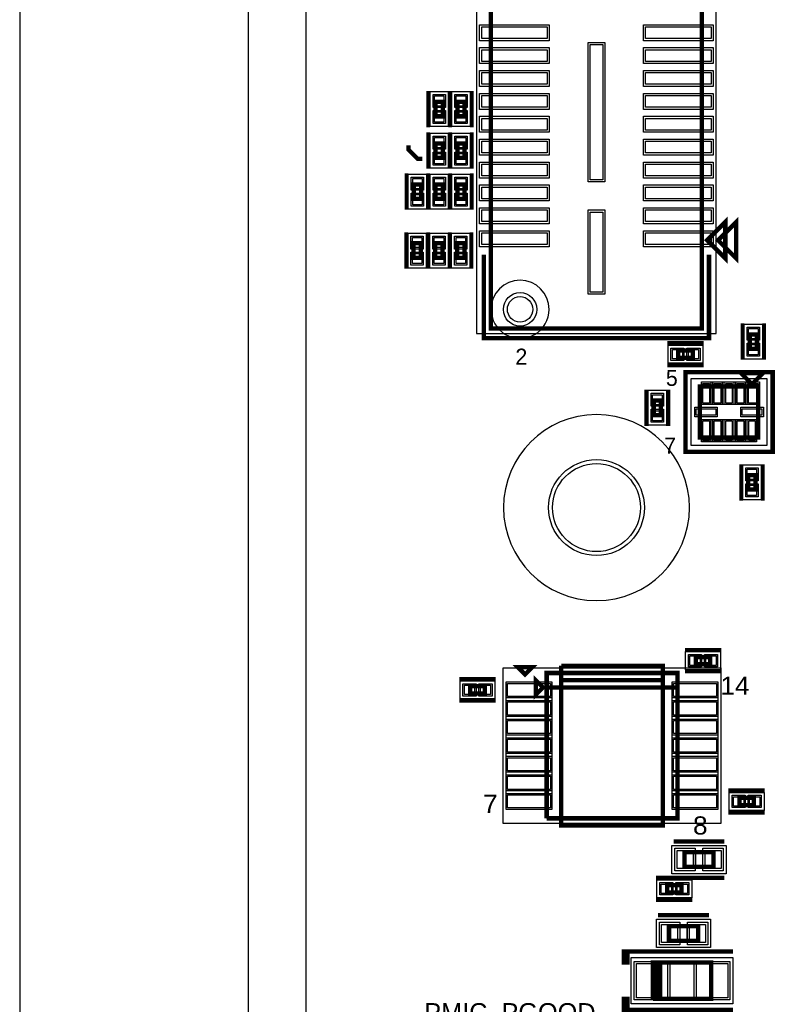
# Model space of a CAD drawing. Extents: x -10 to 137, y -32 to 198.
# Tile 26 of 83: x -10 to 16, y 74 to 109. Entities that reach past the tile are written whole.
import ezdxf

# ---------------------------------------------------------------- set-up
doc = ezdxf.new("R2010")
doc.units = 0
for name, color, linetype in [('BG_OUTLINE', 95, 'CONTINUOUS'), ('BG_SILKSCREEN_TOP', 7, 'CONTINUOUS'), ('PG_ASSEMBLY_TOP', 120, 'CONTINUOUS'), ('PG_DFA_BOUND_TOP', 95, 'CONTINUOUS'), ('PG_PLACE_BOUND_TOP', 23, 'CONTINUOUS'), ('PG_SILKSCREEN_TOP', 7, 'CONTINUOUS'), ('PG_SOLDERMASK_TOP', 110, 'CONTINUOUS'), ('PIN_PASTEMASK_TOP', 212, 'CONTINUOUS'), ('PIN_SOLDERMASK_TOP', 2, 'CONTINUOUS'), ('PIN_TOP', 3, 'CONTINUOUS'), ('RKO_ALL', 40, 'CONTINUOUS'), ('VKO_TOP', 243, 'CONTINUOUS')]:
    doc.layers.add(name, color=color, linetype=linetype)

msp = doc.modelspace()

# ---------------------------------------------------------------- linework, layer by layer
at = {"layer": 'BG_OUTLINE'}
msp.add_lwpolyline([(-1.999996, 187.96), (-9.99998, 187.96), (-9.99998, 0), (-1.999996, 0), (-1.999996, 187.96)], dxfattribs=at)
msp.add_lwpolyline([(127, 0), (127, 187.96), (0, 187.96), (0, 0)], close=True, dxfattribs=at)
at = {"layer": 'PG_ASSEMBLY_TOP', "const_width": 0.1524}
for points in [[(13.837666, 98.02114), (13.837666, 139.49934), (6.471666, 139.49934), (6.471666, 98.02114), (13.837666, 98.02114)], [(4.78917, 105.437178), (4.78917, 105.945178), (4.53517, 105.945178), (4.53517, 105.437178), (4.78917, 105.437178)], [(5.55117, 105.437178), (5.55117, 105.945178), (5.29717, 105.945178), (5.29717, 105.437178), (5.55117, 105.437178)], [(4.53517, 104.491028), (4.53517, 103.983028), (4.78917, 103.983028), (4.78917, 104.491028), (4.53517, 104.491028)], [(5.29717, 104.491028), (5.29717, 103.983028), (5.55117, 103.983028), (5.55117, 104.491028), (5.29717, 104.491028)], [(4.02717, 102.55123), (4.02717, 103.05923), (3.77317, 103.05923), (3.77317, 102.55123), (4.02717, 102.55123)], [(4.78917, 102.55123), (4.78917, 103.05923), (4.53517, 103.05923), (4.53517, 102.55123), (4.78917, 102.55123)], [(5.55117, 102.55123), (5.55117, 103.05923), (5.29717, 103.05923), (5.29717, 102.55123), (5.55117, 102.55123)], [(14.028166, 101.10724), (14.663166, 100.47224), (14.663166, 101.74224), (14.028166, 101.10724)], [(3.76428, 100.99929), (3.76428, 100.49129), (4.01828, 100.49129), (4.01828, 100.99929), (3.76428, 100.99929)], [(4.52628, 100.99929), (4.52628, 100.49129), (4.78028, 100.49129), (4.78028, 100.99929), (4.52628, 100.99929)], [(5.28828, 100.99929), (5.28828, 100.49129), (5.54228, 100.49129), (5.54228, 100.99929), (5.28828, 100.99929)], [(15.76959, 97.307146), (15.76959, 97.815146), (15.51559, 97.815146), (15.51559, 97.307146), (15.76959, 97.307146)], [(13.015468, 96.99498), (13.523468, 96.99498), (13.523468, 97.24898), (13.015468, 97.24898), (13.015468, 96.99498)], [(15.973806, 96.455738), (15.211806, 96.455738), (15.592806, 96.074738), (15.973806, 96.455738)], [(13.776706, 95.991172), (13.776706, 94.213172), (15.808706, 94.213172), (15.808706, 95.991172), (13.776706, 95.991172)], [(12.41171, 94.995492), (12.41171, 95.503492), (12.15771, 95.503492), (12.15771, 94.995492), (12.41171, 94.995492)], [(15.465806, 92.897198), (15.465806, 92.389198), (15.719806, 92.389198), (15.719806, 92.897198), (15.465806, 92.897198)], [(13.629894, 86.283038), (14.137894, 86.283038), (14.137894, 86.537038), (13.629894, 86.537038), (13.629894, 86.283038)], [(8.418068, 80.899), (12.990068, 80.899), (12.990068, 85.979), (8.418068, 85.979), (8.418068, 85.471), (12.990068, 85.471)], [(8.291068, 85.471), (8.037068, 85.725), (8.037068, 85.217), (8.291068, 85.471)], [(6.254242, 85.515958), (5.746242, 85.515958), (5.746242, 85.261958), (6.254242, 85.261958), (6.254242, 85.515958)], [(12.990068, 85.471), (8.418068, 85.471), (8.418068, 80.899)], [(15.153894, 81.362042), (15.661894, 81.362042), (15.661894, 81.616042), (15.153894, 81.616042), (15.153894, 81.362042)], [(13.23594, 79.20355), (14.25194, 79.20355), (14.25194, 79.71155), (13.23594, 79.71155), (13.23594, 79.20355)], [(12.624562, 78.30947), (13.132562, 78.30947), (13.132562, 78.56347), (12.624562, 78.56347), (12.624562, 78.30947)], [(13.709904, 77.12837), (12.693904, 77.12837), (12.693904, 76.62037), (13.709904, 76.62037), (13.709904, 77.12837)], [(12.133834, 74.58837), (14.165834, 74.58837), (14.165834, 75.85837), (12.260834, 75.85837)], [(12.260834, 75.85837), (12.387834, 75.85837), (12.387834, 74.58837), (12.260834, 74.58837), (12.260834, 75.85837), (12.133834, 75.85837), (12.133834, 74.58837)]]:
    msp.add_lwpolyline(points, dxfattribs=at)
at = {"layer": 'PG_DFA_BOUND_TOP'}
for points in [[(5.969, 97.84334), (14.340586, 97.84334), (14.340586, 139.67714), (5.969, 139.67714)], [(4.97967, 105.08107), (4.34467, 105.08107), (4.34467, 106.301286), (4.97967, 106.301286)], [(5.74167, 105.08107), (5.10667, 105.08107), (5.10667, 106.301286), (5.74167, 106.301286)], [(4.34467, 104.847136), (4.97967, 104.847136), (4.97967, 103.62692), (4.34467, 103.62692)], [(5.10667, 104.847136), (5.74167, 104.847136), (5.74167, 103.62692), (5.10667, 103.62692)], [(4.21767, 102.195122), (3.58267, 102.195122), (3.58267, 103.415338), (4.21767, 103.415338)], [(4.97967, 102.195122), (4.34467, 102.195122), (4.34467, 103.415338), (4.97967, 103.415338)], [(5.74167, 102.195122), (5.10667, 102.195122), (5.10667, 103.415338), (5.74167, 103.415338)], [(3.57378, 101.355398), (4.20878, 101.355398), (4.20878, 100.135182), (3.57378, 100.135182)], [(4.33578, 101.355398), (4.97078, 101.355398), (4.97078, 100.135182), (4.33578, 100.135182)], [(5.09778, 101.355398), (5.73278, 101.355398), (5.73278, 100.135182), (5.09778, 100.135182)], [(15.96009, 96.951038), (15.32509, 96.951038), (15.32509, 98.171254), (15.96009, 98.171254)], [(12.65936, 96.80448), (12.65936, 97.43948), (13.879576, 97.43948), (13.879576, 96.80448)], [(13.46708, 96.277938), (16.118332, 96.277938), (16.118332, 93.926406), (13.46708, 93.926406)], [(12.60221, 94.639384), (11.96721, 94.639384), (11.96721, 95.8596), (12.60221, 95.8596)], [(15.275306, 93.253306), (15.910306, 93.253306), (15.910306, 92.03309), (15.275306, 92.03309)], [(13.273786, 86.092538), (13.273786, 86.727538), (14.494002, 86.727538), (14.494002, 86.092538)], [(6.90245, 80.7212), (6.90245, 86.1568), (14.505686, 86.1568), (14.505686, 80.7212)], [(6.61035, 85.706458), (6.61035, 85.071458), (5.390134, 85.071458), (5.390134, 85.706458)], [(14.797786, 81.171542), (14.797786, 81.806542), (16.018002, 81.806542), (16.018002, 81.171542)], [(12.796774, 78.96225), (12.796774, 79.95285), (14.691106, 79.95285), (14.691106, 78.96225)], [(12.268454, 78.11897), (12.268454, 78.75397), (13.48867, 78.75397), (13.48867, 78.11897)], [(14.14907, 77.36967), (14.14907, 76.37907), (12.254738, 76.37907), (12.254738, 77.36967)], [(11.375898, 74.41057), (11.375898, 76.03617), (14.92377, 76.03617), (14.92377, 74.41057)]]:
    msp.add_lwpolyline(points, close=True, dxfattribs=at)
at = {"layer": 'PG_PLACE_BOUND_TOP'}
for points in [[(13.837666, 98.02114), (6.471666, 98.02114), (6.471666, 139.49934), (13.837666, 139.49934)], [(4.78917, 105.437178), (4.78917, 105.945178), (4.53517, 105.945178), (4.53517, 105.437178)], [(5.55117, 105.437178), (5.55117, 105.945178), (5.29717, 105.945178), (5.29717, 105.437178)], [(4.53517, 104.491028), (4.53517, 103.983028), (4.78917, 103.983028), (4.78917, 104.491028)], [(5.29717, 104.491028), (5.29717, 103.983028), (5.55117, 103.983028), (5.55117, 104.491028)], [(4.02717, 102.55123), (4.02717, 103.05923), (3.77317, 103.05923), (3.77317, 102.55123)], [(4.78917, 102.55123), (4.78917, 103.05923), (4.53517, 103.05923), (4.53517, 102.55123)], [(5.55117, 102.55123), (5.55117, 103.05923), (5.29717, 103.05923), (5.29717, 102.55123)], [(3.76428, 100.99929), (3.76428, 100.49129), (4.01828, 100.49129), (4.01828, 100.99929)], [(4.52628, 100.99929), (4.52628, 100.49129), (4.78028, 100.49129), (4.78028, 100.99929)], [(5.28828, 100.99929), (5.28828, 100.49129), (5.54228, 100.49129), (5.54228, 100.99929)], [(15.76959, 97.307146), (15.76959, 97.815146), (15.51559, 97.815146), (15.51559, 97.307146)], [(13.015468, 96.99498), (13.523468, 96.99498), (13.523468, 97.24898), (13.015468, 97.24898)], [(15.808706, 95.991172), (13.776706, 95.991172), (13.776706, 94.213172), (15.808706, 94.213172)], [(12.41171, 94.995492), (12.41171, 95.503492), (12.15771, 95.503492), (12.15771, 94.995492)], [(15.465806, 92.897198), (15.465806, 92.389198), (15.719806, 92.389198), (15.719806, 92.897198)], [(13.629894, 86.283038), (14.137894, 86.283038), (14.137894, 86.537038), (13.629894, 86.537038)], [(8.418068, 80.899), (8.418068, 85.979), (12.990068, 85.979), (12.990068, 80.899)], [(6.254242, 85.515958), (5.746242, 85.515958), (5.746242, 85.261958), (6.254242, 85.261958)], [(15.153894, 81.362042), (15.661894, 81.362042), (15.661894, 81.616042), (15.153894, 81.616042)], [(13.23594, 79.20355), (14.25194, 79.20355), (14.25194, 79.71155), (13.23594, 79.71155)], [(12.624562, 78.30947), (13.132562, 78.30947), (13.132562, 78.56347), (12.624562, 78.56347)], [(13.709904, 77.12837), (12.693904, 77.12837), (12.693904, 76.62037), (13.709904, 76.62037)], [(12.133834, 75.85837), (12.133834, 74.58837), (14.165834, 74.58837), (14.165834, 75.85837)]]:
    msp.add_lwpolyline(points, close=True, dxfattribs=at)
at = {"layer": 'PG_SILKSCREEN_TOP'}
for points, const_width in [([(4.28117, 105.056178), (4.28117, 106.326178)], 0.127), ([(5.04317, 105.056178), (5.04317, 106.326178)], 0.127), ([(5.04317, 105.056178), (5.04317, 106.326178)], 0.127), ([(5.80517, 105.056178), (5.80517, 106.326178)], 0.127), ([(4.28117, 104.872028), (4.28117, 103.602028)], 0.127), ([(5.04317, 104.872028), (5.04317, 103.602028)], 0.127), ([(5.04317, 104.872028), (5.04317, 103.602028)], 0.127), ([(5.80517, 104.872028), (5.80517, 103.602028)], 0.127), ([(4.07162, 103.95585), (3.90779, 103.95585), (3.58775, 104.27589), (3.58775, 104.42702)], 0.1524), ([(3.51917, 102.17023), (3.51917, 103.44023)], 0.127), ([(4.28117, 102.17023), (4.28117, 103.44023)], 0.127), ([(4.28117, 102.17023), (4.28117, 103.44023)], 0.127), ([(5.04317, 102.17023), (5.04317, 103.44023)], 0.127), ([(5.04317, 102.17023), (5.04317, 103.44023)], 0.127), ([(5.80517, 102.17023), (5.80517, 103.44023)], 0.127), ([(14.409166, 101.10724), (15.044166, 100.47224), (15.044166, 101.74224), (14.409166, 101.10724)], 0.1524), ([(3.51028, 101.38029), (3.51028, 100.11029)], 0.127), ([(4.27228, 101.38029), (4.27228, 100.11029)], 0.127), ([(4.27228, 101.38029), (4.27228, 100.11029)], 0.127), ([(5.03428, 101.38029), (5.03428, 100.11029)], 0.127), ([(5.03428, 101.38029), (5.03428, 100.11029)], 0.127), ([(5.79628, 101.38029), (5.79628, 100.11029)], 0.127), ([(6.217666, 100.59924), (6.217666, 97.67824), (14.091666, 97.67824), (14.091666, 100.59924)], 0.1524), ([(15.26159, 96.926146), (15.26159, 98.196146)], 0.127), ([(16.02359, 96.926146), (16.02359, 98.196146)], 0.127), ([(12.634468, 97.50298), (13.904468, 97.50298)], 0.1524), ([(12.634468, 96.74098), (13.904468, 96.74098)], 0.1524), ([(14.538706, 96.499172), (13.268706, 96.499172), (13.268706, 93.705172), (16.316706, 93.705172), (16.316706, 96.499172), (14.538706, 96.499172)], 0.1524), ([(11.90371, 94.614492), (11.90371, 95.884492)], 0.1524), ([(12.66571, 94.614492), (12.66571, 95.884492)], 0.1524), ([(15.211806, 93.278198), (15.211806, 92.008198)], 0.127), ([(15.973806, 93.278198), (15.973806, 92.008198)], 0.127), ([(13.248894, 86.791038), (14.518894, 86.791038)], 0.127), ([(7.66318, 85.9282), (7.91718, 86.1822), (7.40918, 86.1822), (7.66318, 85.9282)], 0.1524), ([(12.482068, 85.725), (8.926068, 85.725), (8.926068, 80.645), (12.482068, 80.645), (12.482068, 86.233), (8.926068, 86.233)], 0.1524), ([(8.926068, 86.233), (8.926068, 85.725), (12.482068, 85.725)], 0.1524), ([(13.248894, 86.029038), (14.518894, 86.029038)], 0.127), ([(6.635242, 85.769958), (5.365242, 85.769958)], 0.127), ([(6.635242, 85.007958), (5.365242, 85.007958)], 0.127), ([(14.772894, 81.870042), (16.042894, 81.870042)], 0.1524), ([(14.772894, 81.108042), (16.042894, 81.108042)], 0.1524), ([(12.85494, 80.09255), (14.63294, 80.09255)], 0.1524), ([(12.243562, 78.81747), (13.513562, 78.81747)], 0.1524), ([(12.85494, 78.82255), (14.63294, 78.82255)], 0.1524), ([(12.243562, 78.05547), (13.513562, 78.05547)], 0.1524), ([(14.090904, 77.50937), (12.312904, 77.50937)], 0.1524), ([(11.117834, 75.85837), (11.117834, 76.23937), (11.244834, 76.23937), (11.244834, 75.85837), (11.117834, 75.85837), (11.117834, 76.23937), (14.927834, 76.23937)], 0.1524), ([(14.090904, 76.23937), (12.312904, 76.23937)], 0.1524), ([(11.117834, 74.58837), (11.117834, 74.20737), (11.244834, 74.20737), (11.244834, 74.58837), (11.117834, 74.58837), (11.117834, 74.20737), (14.927834, 74.20737)], 0.1524)]:
    msp.add_lwpolyline(points, dxfattribs=dict(at, const_width=const_width))
at = {"layer": 'PG_SOLDERMASK_TOP'}
for points in [[(13.827506, 96.150938), (15.85849, 96.150938), (15.85849, 95.363538), (13.827506, 95.363538)], [(13.827506, 94.840806), (15.757906, 94.840806), (15.757906, 94.053406), (13.827506, 94.053406)], [(7.00405, 81.209642), (7.00405, 85.668358), (8.60425, 85.668358), (8.60425, 81.209642)], [(12.803886, 81.209642), (12.803886, 85.668358), (14.404086, 85.668358), (14.404086, 81.209642)]]:
    msp.add_lwpolyline(points, close=True, dxfattribs=at)
at = {"layer": 'PIN_PASTEMASK_TOP'}
for points in [[(8.432546, 108.15701), (6.146546, 108.15701), (6.146546, 108.56341), (8.432546, 108.56341)], [(14.162786, 108.15701), (11.876786, 108.15701), (11.876786, 108.56341), (14.162786, 108.56341)], [(8.432546, 107.357164), (6.146546, 107.357164), (6.146546, 107.763564), (8.432546, 107.763564)], [(10.375646, 107.94238), (10.375646, 103.21798), (9.943846, 103.21798), (9.943846, 107.94238)], [(14.162786, 107.357164), (11.876786, 107.357164), (11.876786, 107.763564), (14.162786, 107.763564)], [(8.432546, 106.557064), (6.146546, 106.557064), (6.146546, 106.963464), (8.432546, 106.963464)], [(14.162786, 106.557064), (11.876786, 106.557064), (11.876786, 106.963464), (14.162786, 106.963464)], [(4.82727, 105.793286), (4.49707, 105.793286), (4.49707, 106.148886), (4.82727, 106.148886)], [(5.58927, 105.793286), (5.25907, 105.793286), (5.25907, 106.148886), (5.58927, 106.148886)], [(8.432546, 105.756964), (6.146546, 105.756964), (6.146546, 106.163364), (8.432546, 106.163364)], [(14.162786, 105.756964), (11.876786, 105.756964), (11.876786, 106.163364), (14.162786, 106.163364)], [(4.82727, 105.23347), (4.49707, 105.23347), (4.49707, 105.58907), (4.82727, 105.58907)], [(5.58927, 105.23347), (5.25907, 105.23347), (5.25907, 105.58907), (5.58927, 105.58907)], [(8.432546, 104.957118), (6.146546, 104.957118), (6.146546, 105.363518), (8.432546, 105.363518)], [(14.162786, 104.957118), (11.876786, 104.957118), (11.876786, 105.363518), (14.162786, 105.363518)], [(4.49707, 104.694736), (4.82727, 104.694736), (4.82727, 104.339136), (4.49707, 104.339136)], [(5.25907, 104.694736), (5.58927, 104.694736), (5.58927, 104.339136), (5.25907, 104.339136)], [(8.432546, 104.157018), (6.146546, 104.157018), (6.146546, 104.563418), (8.432546, 104.563418)], [(14.162786, 104.157018), (11.876786, 104.157018), (11.876786, 104.563418), (14.162786, 104.563418)], [(4.49707, 104.13492), (4.82727, 104.13492), (4.82727, 103.77932), (4.49707, 103.77932)], [(5.25907, 104.13492), (5.58927, 104.13492), (5.58927, 103.77932), (5.25907, 103.77932)], [(8.432546, 103.357172), (6.146546, 103.357172), (6.146546, 103.763572), (8.432546, 103.763572)], [(14.162786, 103.357172), (11.876786, 103.357172), (11.876786, 103.763572), (14.162786, 103.763572)], [(4.06527, 102.907338), (3.73507, 102.907338), (3.73507, 103.262938), (4.06527, 103.262938)], [(4.82727, 102.907338), (4.49707, 102.907338), (4.49707, 103.262938), (4.82727, 103.262938)], [(5.58927, 102.907338), (5.25907, 102.907338), (5.25907, 103.262938), (5.58927, 103.262938)], [(8.432546, 102.557072), (6.146546, 102.557072), (6.146546, 102.963472), (8.432546, 102.963472)], [(14.162786, 102.557072), (11.876786, 102.557072), (11.876786, 102.963472), (14.162786, 102.963472)], [(4.06527, 102.347522), (3.73507, 102.347522), (3.73507, 102.703122), (4.06527, 102.703122)], [(4.82727, 102.347522), (4.49707, 102.347522), (4.49707, 102.703122), (4.82727, 102.703122)], [(5.58927, 102.347522), (5.25907, 102.347522), (5.25907, 102.703122), (5.58927, 102.703122)], [(8.432546, 101.756972), (6.146546, 101.756972), (6.146546, 102.163372), (8.432546, 102.163372)], [(10.375646, 102.087172), (10.375646, 99.293172), (9.943846, 99.293172), (9.943846, 102.087172)], [(14.162786, 101.756972), (11.876786, 101.756972), (11.876786, 102.163372), (14.162786, 102.163372)], [(3.72618, 101.202998), (4.05638, 101.202998), (4.05638, 100.847398), (3.72618, 100.847398)], [(4.48818, 101.202998), (4.81838, 101.202998), (4.81838, 100.847398), (4.48818, 100.847398)], [(5.25018, 101.202998), (5.58038, 101.202998), (5.58038, 100.847398), (5.25018, 100.847398)], [(8.432546, 100.957126), (6.146546, 100.957126), (6.146546, 101.363526), (8.432546, 101.363526)], [(14.162786, 100.957126), (11.876786, 100.957126), (11.876786, 101.363526), (14.162786, 101.363526)], [(3.72618, 100.643182), (4.05638, 100.643182), (4.05638, 100.287582), (3.72618, 100.287582)], [(4.48818, 100.643182), (4.81838, 100.643182), (4.81838, 100.287582), (4.48818, 100.287582)], [(5.25018, 100.643182), (5.58038, 100.643182), (5.58038, 100.287582), (5.25018, 100.287582)], [(15.80769, 97.663254), (15.47749, 97.663254), (15.47749, 98.018854), (15.80769, 98.018854)], [(15.80769, 97.103438), (15.47749, 97.103438), (15.47749, 97.459038), (15.80769, 97.459038)], [(12.81176, 96.95688), (12.81176, 97.28708), (13.16736, 97.28708), (13.16736, 96.95688)], [(13.371576, 96.95688), (13.371576, 97.28708), (13.727176, 97.28708), (13.727176, 96.95688)], [(13.878306, 95.414338), (13.878306, 96.100138), (14.106906, 96.100138), (14.106906, 95.414338)], [(14.278356, 95.414338), (14.278356, 96.100138), (14.506956, 96.100138), (14.506956, 95.414338)], [(14.678406, 95.414338), (14.678406, 96.100138), (14.907006, 96.100138), (14.907006, 95.414338)], [(15.078456, 95.414338), (15.078456, 96.100138), (15.307056, 96.100138), (15.307056, 95.414338)], [(15.47749, 95.414338), (15.47749, 96.100138), (15.80769, 96.100138), (15.80769, 95.414338)], [(12.44981, 95.3516), (12.11961, 95.3516), (12.11961, 95.7072), (12.44981, 95.7072)], [(12.44981, 94.791784), (12.11961, 94.791784), (12.11961, 95.147384), (12.44981, 95.147384)], [(14.33068, 94.987872), (13.64488, 94.987872), (13.64488, 95.216472), (14.33068, 95.216472)], [(15.940532, 94.987872), (15.254732, 94.987872), (15.254732, 95.216472), (15.940532, 95.216472)], [(13.878306, 94.104206), (13.878306, 94.790006), (14.106906, 94.790006), (14.106906, 94.104206)], [(14.278356, 94.104206), (14.278356, 94.790006), (14.506956, 94.790006), (14.506956, 94.104206)], [(14.678406, 94.104206), (14.678406, 94.790006), (14.907006, 94.790006), (14.907006, 94.104206)], [(15.078456, 94.104206), (15.078456, 94.790006), (15.307056, 94.790006), (15.307056, 94.104206)], [(15.478506, 94.104206), (15.478506, 94.790006), (15.707106, 94.790006), (15.707106, 94.104206)], [(15.427706, 93.100906), (15.757906, 93.100906), (15.757906, 92.745306), (15.427706, 92.745306)], [(15.427706, 92.54109), (15.757906, 92.54109), (15.757906, 92.18549), (15.427706, 92.18549)], [(13.426186, 86.244938), (13.426186, 86.575138), (13.781786, 86.575138), (13.781786, 86.244938)], [(13.986002, 86.244938), (13.986002, 86.575138), (14.341602, 86.575138), (14.341602, 86.244938)], [(5.898134, 85.554058), (5.898134, 85.223858), (5.542534, 85.223858), (5.542534, 85.554058)], [(6.45795, 85.554058), (6.45795, 85.223858), (6.10235, 85.223858), (6.10235, 85.554058)], [(7.05485, 85.160358), (7.05485, 85.617558), (8.55345, 85.617558), (8.55345, 85.160358)], [(12.854686, 85.160358), (12.854686, 85.617558), (14.353286, 85.617558), (14.353286, 85.160358)], [(7.05485, 84.510372), (7.05485, 84.967572), (8.55345, 84.967572), (8.55345, 84.510372)], [(12.854686, 84.510372), (12.854686, 84.967572), (14.353286, 84.967572), (14.353286, 84.510372)], [(7.05485, 83.860386), (7.05485, 84.317586), (8.55345, 84.317586), (8.55345, 83.860386)], [(12.854686, 83.860386), (12.854686, 84.317586), (14.353286, 84.317586), (14.353286, 83.860386)], [(7.05485, 83.2104), (7.05485, 83.6676), (8.55345, 83.6676), (8.55345, 83.2104)], [(12.854686, 83.2104), (12.854686, 83.6676), (14.353286, 83.6676), (14.353286, 83.2104)], [(7.05485, 82.560414), (7.05485, 83.017614), (8.55345, 83.017614), (8.55345, 82.560414)], [(12.854686, 82.560414), (12.854686, 83.017614), (14.353286, 83.017614), (14.353286, 82.560414)], [(7.05485, 81.910428), (7.05485, 82.367628), (8.55345, 82.367628), (8.55345, 81.910428)], [(12.854686, 81.910428), (12.854686, 82.367628), (14.353286, 82.367628), (14.353286, 81.910428)], [(7.05485, 81.260442), (7.05485, 81.717642), (8.55345, 81.717642), (8.55345, 81.260442)], [(12.854686, 81.260442), (12.854686, 81.717642), (14.353286, 81.717642), (14.353286, 81.260442)], [(14.950186, 81.323942), (14.950186, 81.654142), (15.305786, 81.654142), (15.305786, 81.323942)], [(15.510002, 81.323942), (15.510002, 81.654142), (15.865602, 81.654142), (15.865602, 81.323942)], [(12.974574, 79.14005), (12.974574, 79.77505), (13.533374, 79.77505), (13.533374, 79.14005)], [(13.954506, 79.14005), (13.954506, 79.77505), (14.513306, 79.77505), (14.513306, 79.14005)], [(12.420854, 78.27137), (12.420854, 78.60157), (12.776454, 78.60157), (12.776454, 78.27137)], [(12.98067, 78.27137), (12.98067, 78.60157), (13.33627, 78.60157), (13.33627, 78.27137)], [(12.991338, 77.19187), (12.991338, 76.55687), (12.432538, 76.55687), (12.432538, 77.19187)], [(13.97127, 77.19187), (13.97127, 76.55687), (13.41247, 76.55687), (13.41247, 77.19187)], [(12.645898, 74.62647), (11.553698, 74.62647), (11.553698, 75.82027), (12.645898, 75.82027)], [(14.74597, 74.62647), (13.65377, 74.62647), (13.65377, 75.82027), (14.74597, 75.82027)]]:
    msp.add_lwpolyline(points, close=True, dxfattribs=at)
at = {"layer": 'PIN_SOLDERMASK_TOP'}
for points in [[(8.508746, 108.08081), (6.070346, 108.08081), (6.070346, 108.63961), (8.508746, 108.63961)], [(14.238986, 108.08081), (11.800586, 108.08081), (11.800586, 108.63961), (14.238986, 108.63961)], [(8.508746, 107.280964), (6.070346, 107.280964), (6.070346, 107.839764), (8.508746, 107.839764)], [(10.451846, 108.01858), (10.451846, 103.14178), (9.867646, 103.14178), (9.867646, 108.01858)], [(14.238986, 107.280964), (11.800586, 107.280964), (11.800586, 107.839764), (14.238986, 107.839764)], [(8.508746, 106.480864), (6.070346, 106.480864), (6.070346, 107.039664), (8.508746, 107.039664)], [(14.238986, 106.480864), (11.800586, 106.480864), (11.800586, 107.039664), (14.238986, 107.039664)], [(4.87807, 105.742486), (4.44627, 105.742486), (4.44627, 106.199686), (4.87807, 106.199686)], [(5.64007, 105.742486), (5.20827, 105.742486), (5.20827, 106.199686), (5.64007, 106.199686)], [(8.508746, 105.680764), (6.070346, 105.680764), (6.070346, 106.239564), (8.508746, 106.239564)], [(14.238986, 105.680764), (11.800586, 105.680764), (11.800586, 106.239564), (14.238986, 106.239564)], [(4.87807, 105.18267), (4.44627, 105.18267), (4.44627, 105.63987), (4.87807, 105.63987)], [(5.64007, 105.18267), (5.20827, 105.18267), (5.20827, 105.63987), (5.64007, 105.63987)], [(8.508746, 104.880918), (6.070346, 104.880918), (6.070346, 105.439718), (8.508746, 105.439718)], [(14.238986, 104.880918), (11.800586, 104.880918), (11.800586, 105.439718), (14.238986, 105.439718)], [(4.44627, 104.745536), (4.87807, 104.745536), (4.87807, 104.288336), (4.44627, 104.288336)], [(5.20827, 104.745536), (5.64007, 104.745536), (5.64007, 104.288336), (5.20827, 104.288336)], [(8.508746, 104.080818), (6.070346, 104.080818), (6.070346, 104.639618), (8.508746, 104.639618)], [(14.238986, 104.080818), (11.800586, 104.080818), (11.800586, 104.639618), (14.238986, 104.639618)], [(4.44627, 104.18572), (4.87807, 104.18572), (4.87807, 103.72852), (4.44627, 103.72852)], [(5.20827, 104.18572), (5.64007, 104.18572), (5.64007, 103.72852), (5.20827, 103.72852)], [(8.508746, 103.280972), (6.070346, 103.280972), (6.070346, 103.839772), (8.508746, 103.839772)], [(14.238986, 103.280972), (11.800586, 103.280972), (11.800586, 103.839772), (14.238986, 103.839772)], [(4.11607, 102.856538), (3.68427, 102.856538), (3.68427, 103.313738), (4.11607, 103.313738)], [(4.87807, 102.856538), (4.44627, 102.856538), (4.44627, 103.313738), (4.87807, 103.313738)], [(5.64007, 102.856538), (5.20827, 102.856538), (5.20827, 103.313738), (5.64007, 103.313738)], [(8.508746, 102.480872), (6.070346, 102.480872), (6.070346, 103.039672), (8.508746, 103.039672)], [(14.238986, 102.480872), (11.800586, 102.480872), (11.800586, 103.039672), (14.238986, 103.039672)], [(4.11607, 102.296722), (3.68427, 102.296722), (3.68427, 102.753922), (4.11607, 102.753922)], [(4.87807, 102.296722), (4.44627, 102.296722), (4.44627, 102.753922), (4.87807, 102.753922)], [(5.64007, 102.296722), (5.20827, 102.296722), (5.20827, 102.753922), (5.64007, 102.753922)], [(8.508746, 101.680772), (6.070346, 101.680772), (6.070346, 102.239572), (8.508746, 102.239572)], [(14.238986, 101.680772), (11.800586, 101.680772), (11.800586, 102.239572), (14.238986, 102.239572)], [(10.451846, 102.163372), (10.451846, 99.216972), (9.867646, 99.216972), (9.867646, 102.163372)], [(3.67538, 101.253798), (4.10718, 101.253798), (4.10718, 100.796598), (3.67538, 100.796598)], [(4.43738, 101.253798), (4.86918, 101.253798), (4.86918, 100.796598), (4.43738, 100.796598)], [(5.19938, 101.253798), (5.63118, 101.253798), (5.63118, 100.796598), (5.19938, 100.796598)], [(8.508746, 100.880926), (6.070346, 100.880926), (6.070346, 101.439726), (8.508746, 101.439726)], [(14.238986, 100.880926), (11.800586, 100.880926), (11.800586, 101.439726), (14.238986, 101.439726)], [(3.67538, 100.693982), (4.10718, 100.693982), (4.10718, 100.236782), (3.67538, 100.236782)], [(4.43738, 100.693982), (4.86918, 100.693982), (4.86918, 100.236782), (4.43738, 100.236782)], [(5.19938, 100.693982), (5.63118, 100.693982), (5.63118, 100.236782), (5.19938, 100.236782)], [(15.85849, 97.612454), (15.42669, 97.612454), (15.42669, 98.069654), (15.85849, 98.069654)], [(15.85849, 97.052638), (15.42669, 97.052638), (15.42669, 97.509838), (15.85849, 97.509838)], [(12.76096, 96.90608), (12.76096, 97.33788), (13.21816, 97.33788), (13.21816, 96.90608)], [(13.320776, 96.90608), (13.320776, 97.33788), (13.777976, 97.33788), (13.777976, 96.90608)], [(13.827506, 95.363538), (13.827506, 96.150938), (14.157706, 96.150938), (14.157706, 95.363538)], [(14.227556, 95.363538), (14.227556, 96.150938), (14.557756, 96.150938), (14.557756, 95.363538)], [(14.627606, 95.363538), (14.627606, 96.150938), (14.957806, 96.150938), (14.957806, 95.363538)], [(15.027656, 95.363538), (15.027656, 96.150938), (15.357856, 96.150938), (15.357856, 95.363538)], [(15.42669, 95.363538), (15.42669, 96.150938), (15.85849, 96.150938), (15.85849, 95.363538)], [(12.50061, 95.3008), (12.06881, 95.3008), (12.06881, 95.758), (12.50061, 95.758)], [(12.50061, 94.740984), (12.06881, 94.740984), (12.06881, 95.198184), (12.50061, 95.198184)], [(14.38148, 94.937072), (13.59408, 94.937072), (13.59408, 95.267272), (14.38148, 95.267272)], [(15.991332, 94.937072), (15.203932, 94.937072), (15.203932, 95.267272), (15.991332, 95.267272)], [(13.827506, 94.053406), (13.827506, 94.840806), (14.157706, 94.840806), (14.157706, 94.053406)], [(14.227556, 94.053406), (14.227556, 94.840806), (14.557756, 94.840806), (14.557756, 94.053406)], [(14.627606, 94.053406), (14.627606, 94.840806), (14.957806, 94.840806), (14.957806, 94.053406)], [(15.027656, 94.053406), (15.027656, 94.840806), (15.357856, 94.840806), (15.357856, 94.053406)], [(15.427706, 94.053406), (15.427706, 94.840806), (15.757906, 94.840806), (15.757906, 94.053406)], [(15.376906, 93.151706), (15.808706, 93.151706), (15.808706, 92.694506), (15.376906, 92.694506)], [(15.376906, 92.59189), (15.808706, 92.59189), (15.808706, 92.13469), (15.376906, 92.13469)], [(13.375386, 86.194138), (13.375386, 86.625938), (13.832586, 86.625938), (13.832586, 86.194138)], [(13.935202, 86.194138), (13.935202, 86.625938), (14.392402, 86.625938), (14.392402, 86.194138)], [(5.948934, 85.604858), (5.948934, 85.173058), (5.491734, 85.173058), (5.491734, 85.604858)], [(6.50875, 85.604858), (6.50875, 85.173058), (6.05155, 85.173058), (6.05155, 85.604858)], [(7.00405, 85.109558), (7.00405, 85.668358), (8.60425, 85.668358), (8.60425, 85.109558)], [(12.803886, 85.109558), (12.803886, 85.668358), (14.404086, 85.668358), (14.404086, 85.109558)], [(7.00405, 84.459572), (7.00405, 85.018372), (8.60425, 85.018372), (8.60425, 84.459572)], [(12.803886, 84.459572), (12.803886, 85.018372), (14.404086, 85.018372), (14.404086, 84.459572)], [(7.00405, 83.809586), (7.00405, 84.368386), (8.60425, 84.368386), (8.60425, 83.809586)], [(12.803886, 83.809586), (12.803886, 84.368386), (14.404086, 84.368386), (14.404086, 83.809586)], [(7.00405, 83.1596), (7.00405, 83.7184), (8.60425, 83.7184), (8.60425, 83.1596)], [(12.803886, 83.1596), (12.803886, 83.7184), (14.404086, 83.7184), (14.404086, 83.1596)], [(7.00405, 82.509614), (7.00405, 83.068414), (8.60425, 83.068414), (8.60425, 82.509614)], [(12.803886, 82.509614), (12.803886, 83.068414), (14.404086, 83.068414), (14.404086, 82.509614)], [(7.00405, 81.859628), (7.00405, 82.418428), (8.60425, 82.418428), (8.60425, 81.859628)], [(12.803886, 81.859628), (12.803886, 82.418428), (14.404086, 82.418428), (14.404086, 81.859628)], [(7.00405, 81.209642), (7.00405, 81.768442), (8.60425, 81.768442), (8.60425, 81.209642)], [(12.803886, 81.209642), (12.803886, 81.768442), (14.404086, 81.768442), (14.404086, 81.209642)], [(14.899386, 81.273142), (14.899386, 81.704942), (15.356586, 81.704942), (15.356586, 81.273142)], [(15.459202, 81.273142), (15.459202, 81.704942), (15.916402, 81.704942), (15.916402, 81.273142)], [(12.898374, 79.06385), (12.898374, 79.85125), (13.609574, 79.85125), (13.609574, 79.06385)], [(13.878306, 79.06385), (13.878306, 79.85125), (14.589506, 79.85125), (14.589506, 79.06385)], [(12.370054, 78.22057), (12.370054, 78.65237), (12.827254, 78.65237), (12.827254, 78.22057)], [(12.92987, 78.22057), (12.92987, 78.65237), (13.38707, 78.65237), (13.38707, 78.22057)], [(13.067538, 77.26807), (13.067538, 76.48067), (12.356338, 76.48067), (12.356338, 77.26807)], [(14.04747, 77.26807), (14.04747, 76.48067), (13.33627, 76.48067), (13.33627, 77.26807)], [(12.722098, 74.55027), (11.477498, 74.55027), (11.477498, 75.89647), (12.722098, 75.89647)], [(14.82217, 74.55027), (13.57757, 74.55027), (13.57757, 75.89647), (14.82217, 75.89647)]]:
    msp.add_lwpolyline(points, close=True, dxfattribs=at)
for centre, radius in [((7.489698, 98.690176), 0.5842), ((10.16, 91.760294), 1.6764)]:
    msp.add_circle(centre, radius, dxfattribs=at)
at = {"layer": 'PIN_TOP'}
for points in [[(8.432546, 108.15701), (6.146546, 108.15701), (6.146546, 108.56341), (8.432546, 108.56341)], [(14.162786, 108.15701), (11.876786, 108.15701), (11.876786, 108.56341), (14.162786, 108.56341)], [(8.432546, 107.357164), (6.146546, 107.357164), (6.146546, 107.763564), (8.432546, 107.763564)], [(10.375646, 107.94238), (10.375646, 103.21798), (9.943846, 103.21798), (9.943846, 107.94238)], [(14.162786, 107.357164), (11.876786, 107.357164), (11.876786, 107.763564), (14.162786, 107.763564)], [(8.432546, 106.557064), (6.146546, 106.557064), (6.146546, 106.963464), (8.432546, 106.963464)], [(14.162786, 106.557064), (11.876786, 106.557064), (11.876786, 106.963464), (14.162786, 106.963464)], [(4.82727, 105.793286), (4.49707, 105.793286), (4.49707, 106.148886), (4.82727, 106.148886)], [(5.58927, 105.793286), (5.25907, 105.793286), (5.25907, 106.148886), (5.58927, 106.148886)], [(8.432546, 105.756964), (6.146546, 105.756964), (6.146546, 106.163364), (8.432546, 106.163364)], [(14.162786, 105.756964), (11.876786, 105.756964), (11.876786, 106.163364), (14.162786, 106.163364)], [(4.82727, 105.23347), (4.49707, 105.23347), (4.49707, 105.58907), (4.82727, 105.58907)], [(5.58927, 105.23347), (5.25907, 105.23347), (5.25907, 105.58907), (5.58927, 105.58907)], [(8.432546, 104.957118), (6.146546, 104.957118), (6.146546, 105.363518), (8.432546, 105.363518)], [(14.162786, 104.957118), (11.876786, 104.957118), (11.876786, 105.363518), (14.162786, 105.363518)], [(4.49707, 104.694736), (4.82727, 104.694736), (4.82727, 104.339136), (4.49707, 104.339136)], [(5.25907, 104.694736), (5.58927, 104.694736), (5.58927, 104.339136), (5.25907, 104.339136)], [(8.432546, 104.157018), (6.146546, 104.157018), (6.146546, 104.563418), (8.432546, 104.563418)], [(14.162786, 104.157018), (11.876786, 104.157018), (11.876786, 104.563418), (14.162786, 104.563418)], [(4.49707, 104.13492), (4.82727, 104.13492), (4.82727, 103.77932), (4.49707, 103.77932)], [(5.25907, 104.13492), (5.58927, 104.13492), (5.58927, 103.77932), (5.25907, 103.77932)], [(8.432546, 103.357172), (6.146546, 103.357172), (6.146546, 103.763572), (8.432546, 103.763572)], [(14.162786, 103.357172), (11.876786, 103.357172), (11.876786, 103.763572), (14.162786, 103.763572)], [(4.06527, 102.907338), (3.73507, 102.907338), (3.73507, 103.262938), (4.06527, 103.262938)], [(4.82727, 102.907338), (4.49707, 102.907338), (4.49707, 103.262938), (4.82727, 103.262938)], [(5.58927, 102.907338), (5.25907, 102.907338), (5.25907, 103.262938), (5.58927, 103.262938)], [(8.432546, 102.557072), (6.146546, 102.557072), (6.146546, 102.963472), (8.432546, 102.963472)], [(14.162786, 102.557072), (11.876786, 102.557072), (11.876786, 102.963472), (14.162786, 102.963472)], [(4.06527, 102.347522), (3.73507, 102.347522), (3.73507, 102.703122), (4.06527, 102.703122)], [(4.82727, 102.347522), (4.49707, 102.347522), (4.49707, 102.703122), (4.82727, 102.703122)], [(5.58927, 102.347522), (5.25907, 102.347522), (5.25907, 102.703122), (5.58927, 102.703122)], [(8.432546, 101.756972), (6.146546, 101.756972), (6.146546, 102.163372), (8.432546, 102.163372)], [(10.375646, 102.087172), (10.375646, 99.293172), (9.943846, 99.293172), (9.943846, 102.087172)], [(14.162786, 101.756972), (11.876786, 101.756972), (11.876786, 102.163372), (14.162786, 102.163372)], [(3.72618, 101.202998), (4.05638, 101.202998), (4.05638, 100.847398), (3.72618, 100.847398)], [(4.48818, 101.202998), (4.81838, 101.202998), (4.81838, 100.847398), (4.48818, 100.847398)], [(5.25018, 101.202998), (5.58038, 101.202998), (5.58038, 100.847398), (5.25018, 100.847398)], [(8.432546, 100.957126), (6.146546, 100.957126), (6.146546, 101.363526), (8.432546, 101.363526)], [(14.162786, 100.957126), (11.876786, 100.957126), (11.876786, 101.363526), (14.162786, 101.363526)], [(3.72618, 100.643182), (4.05638, 100.643182), (4.05638, 100.287582), (3.72618, 100.287582)], [(4.48818, 100.643182), (4.81838, 100.643182), (4.81838, 100.287582), (4.48818, 100.287582)], [(5.25018, 100.643182), (5.58038, 100.643182), (5.58038, 100.287582), (5.25018, 100.287582)], [(15.80769, 97.663254), (15.47749, 97.663254), (15.47749, 98.018854), (15.80769, 98.018854)], [(15.80769, 97.103438), (15.47749, 97.103438), (15.47749, 97.459038), (15.80769, 97.459038)], [(12.81176, 96.95688), (12.81176, 97.28708), (13.16736, 97.28708), (13.16736, 96.95688)], [(13.371576, 96.95688), (13.371576, 97.28708), (13.727176, 97.28708), (13.727176, 96.95688)], [(13.878306, 95.414338), (13.878306, 96.100138), (14.106906, 96.100138), (14.106906, 95.414338)], [(14.278356, 95.414338), (14.278356, 96.100138), (14.506956, 96.100138), (14.506956, 95.414338)], [(14.678406, 95.414338), (14.678406, 96.100138), (14.907006, 96.100138), (14.907006, 95.414338)], [(15.078456, 95.414338), (15.078456, 96.100138), (15.307056, 96.100138), (15.307056, 95.414338)], [(15.47749, 95.414338), (15.47749, 96.100138), (15.80769, 96.100138), (15.80769, 95.414338)], [(12.44981, 95.3516), (12.11961, 95.3516), (12.11961, 95.7072), (12.44981, 95.7072)], [(12.44981, 94.791784), (12.11961, 94.791784), (12.11961, 95.147384), (12.44981, 95.147384)], [(14.33068, 94.987872), (13.64488, 94.987872), (13.64488, 95.216472), (14.33068, 95.216472)], [(15.940532, 94.987872), (15.254732, 94.987872), (15.254732, 95.216472), (15.940532, 95.216472)], [(13.878306, 94.104206), (13.878306, 94.790006), (14.106906, 94.790006), (14.106906, 94.104206)], [(14.278356, 94.104206), (14.278356, 94.790006), (14.506956, 94.790006), (14.506956, 94.104206)], [(14.678406, 94.104206), (14.678406, 94.790006), (14.907006, 94.790006), (14.907006, 94.104206)], [(15.078456, 94.104206), (15.078456, 94.790006), (15.307056, 94.790006), (15.307056, 94.104206)], [(15.478506, 94.104206), (15.478506, 94.790006), (15.707106, 94.790006), (15.707106, 94.104206)], [(15.427706, 93.100906), (15.757906, 93.100906), (15.757906, 92.745306), (15.427706, 92.745306)], [(15.427706, 92.54109), (15.757906, 92.54109), (15.757906, 92.18549), (15.427706, 92.18549)], [(13.426186, 86.244938), (13.426186, 86.575138), (13.781786, 86.575138), (13.781786, 86.244938)], [(13.986002, 86.244938), (13.986002, 86.575138), (14.341602, 86.575138), (14.341602, 86.244938)], [(5.898134, 85.554058), (5.898134, 85.223858), (5.542534, 85.223858), (5.542534, 85.554058)], [(6.45795, 85.554058), (6.45795, 85.223858), (6.10235, 85.223858), (6.10235, 85.554058)], [(7.05485, 85.160358), (7.05485, 85.617558), (8.55345, 85.617558), (8.55345, 85.160358)], [(12.854686, 85.160358), (12.854686, 85.617558), (14.353286, 85.617558), (14.353286, 85.160358)], [(7.05485, 84.510372), (7.05485, 84.967572), (8.55345, 84.967572), (8.55345, 84.510372)], [(12.854686, 84.510372), (12.854686, 84.967572), (14.353286, 84.967572), (14.353286, 84.510372)], [(7.05485, 83.860386), (7.05485, 84.317586), (8.55345, 84.317586), (8.55345, 83.860386)], [(12.854686, 83.860386), (12.854686, 84.317586), (14.353286, 84.317586), (14.353286, 83.860386)], [(7.05485, 83.2104), (7.05485, 83.6676), (8.55345, 83.6676), (8.55345, 83.2104)], [(12.854686, 83.2104), (12.854686, 83.6676), (14.353286, 83.6676), (14.353286, 83.2104)], [(7.05485, 82.560414), (7.05485, 83.017614), (8.55345, 83.017614), (8.55345, 82.560414)], [(12.854686, 82.560414), (12.854686, 83.017614), (14.353286, 83.017614), (14.353286, 82.560414)], [(7.05485, 81.910428), (7.05485, 82.367628), (8.55345, 82.367628), (8.55345, 81.910428)], [(12.854686, 81.910428), (12.854686, 82.367628), (14.353286, 82.367628), (14.353286, 81.910428)], [(7.05485, 81.260442), (7.05485, 81.717642), (8.55345, 81.717642), (8.55345, 81.260442)], [(12.854686, 81.260442), (12.854686, 81.717642), (14.353286, 81.717642), (14.353286, 81.260442)], [(14.950186, 81.323942), (14.950186, 81.654142), (15.305786, 81.654142), (15.305786, 81.323942)], [(15.510002, 81.323942), (15.510002, 81.654142), (15.865602, 81.654142), (15.865602, 81.323942)], [(12.974574, 79.14005), (12.974574, 79.77505), (13.533374, 79.77505), (13.533374, 79.14005)], [(13.954506, 79.14005), (13.954506, 79.77505), (14.513306, 79.77505), (14.513306, 79.14005)], [(12.420854, 78.27137), (12.420854, 78.60157), (12.776454, 78.60157), (12.776454, 78.27137)], [(12.98067, 78.27137), (12.98067, 78.60157), (13.33627, 78.60157), (13.33627, 78.27137)], [(12.991338, 77.19187), (12.991338, 76.55687), (12.432538, 76.55687), (12.432538, 77.19187)], [(13.97127, 77.19187), (13.97127, 76.55687), (13.41247, 76.55687), (13.41247, 77.19187)], [(12.645898, 74.62647), (11.553698, 74.62647), (11.553698, 75.82027), (12.645898, 75.82027)], [(14.74597, 74.62647), (13.65377, 74.62647), (13.65377, 75.82027), (14.74597, 75.82027)]]:
    msp.add_lwpolyline(points, close=True, dxfattribs=at)
for centre, radius in [((7.489698, 98.690176), 0.4445), ((10.16, 91.760294), 1.5367)]:
    msp.add_circle(centre, radius, dxfattribs=at)
at = {"layer": 'RKO_ALL'}
for points in [[(8.505698, 98.690176, 1), (6.473647, 98.690379, 1)], [(13.40993, 91.760294, 1), (6.91007, 91.760294, 1)]]:
    msp.add_lwpolyline(points, format="xyb", close=True, dxfattribs=at)
at = {"layer": 'VKO_TOP'}
for points in [[(13.61694, 79.71155), (13.61694, 79.20355), (13.87094, 79.20355), (13.87094, 79.71155)], [(13.328904, 76.62037), (13.328904, 77.12837), (13.074904, 77.12837), (13.074904, 76.62037)]]:
    msp.add_lwpolyline(points, close=True, dxfattribs=at)

# ---------------------------------------------------------------- texts
at = {"layer": 'BG_SILKSCREEN_TOP', "width": 1.04}
msp.add_text('PMIC_PGOOD', height=0.635, dxfattribs=at).set_placement((4.140454, 73.804272))
at = {"layer": 'PG_SILKSCREEN_TOP'}
for s, p in [('2', (7.32536, 96.758252)), ('5', (12.58443, 96.014032)), ('7', (12.522454, 93.650054))]:
    msp.add_text(s, height=0.5588, dxfattribs=at).set_placement(p)
at = {"layer": 'PG_SILKSCREEN_TOP', "width": 1.08}
for s, p in [('14', (14.488668, 85.217)), ('7', (6.195568, 81.0895)), ('8', (13.532866, 80.331818))]:
    msp.add_text(s, height=0.635, dxfattribs=at).set_placement(p)

doc.saveas('drawing.dxf')
